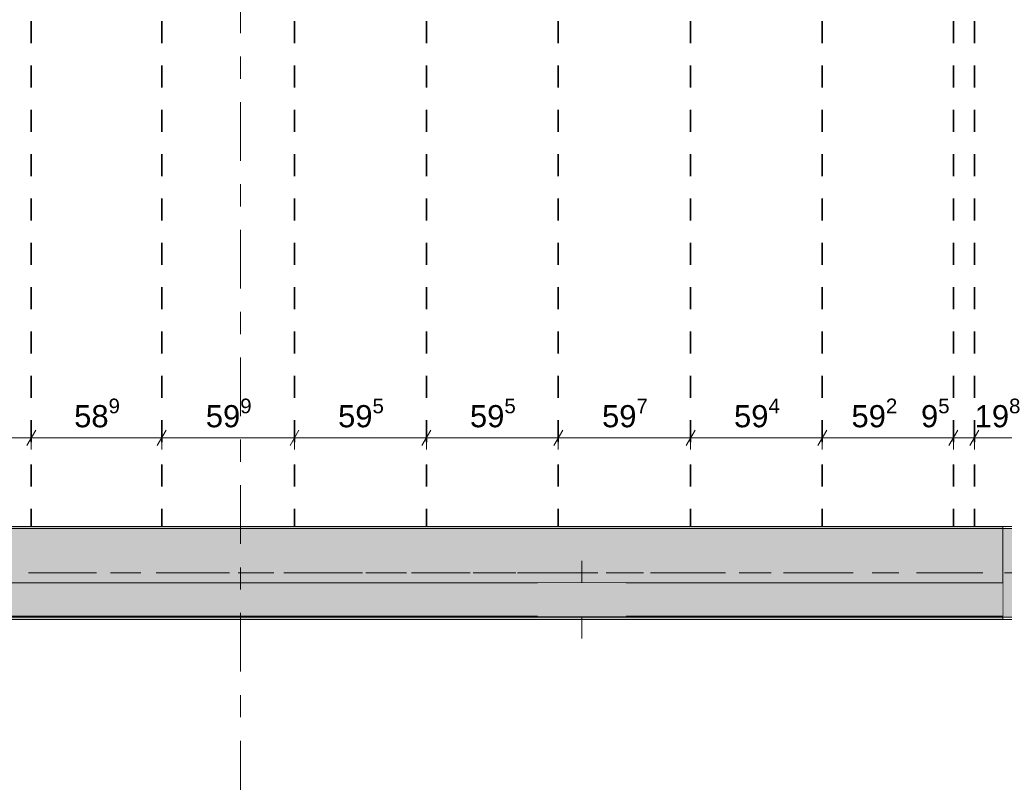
# Model space of a CAD drawing. Header units: metres. Extents: x -3.6 to 84.5, y -11 to 16.8.
# Tile 166 of 225: x 42.7 to 47.2, y 7.4 to 10.8. Entities that reach past the tile are written whole.
import ezdxf

# ---------------------------------------------------------------- set-up
doc = ezdxf.new("R2010")
doc.units = ezdxf.units.M
doc.header["$MEASUREMENT"] = 0
for name, pattern in [('Achse', [0.2, 0.1, -0.05, 0, -0.05]), ('Strichlinie doppelt', [0.546806, 0.264583, -0.105833, 0.070556, -0.105833]), ('Strichlinie eng', [0.115, 0.075, -0.04]), ('Wipeout_Contour', [1, 0, -1])]:
    doc.linetypes.add(name, pattern=pattern)
for name, color, linetype in [('155 - Bemaßung_ Beschriftung.Ausbau - Deckenelemente', 7, 'Continuous'), ('451 - Universal.Achsen Raster', 7, 'Continuous'), ('605 - Struktur.Wand Innen', 7, 'Continuous'), ('607 - Struktur.Stütze', 7, 'Continuous'), ('608 - Struktur.Träger', 7, 'Continuous'), ('Abbruch_605 - Struktur.Wand Innen', 7, 'Continuous'), ('Neubau_605 - Struktur.Wand Innen', 7, 'Continuous')]:
    doc.layers.add(name, color=color, linetype=linetype)
doc.styles.add('ERSTELLTER_STIL_2', font='txt')
doc.linetypes.add('Abbruch 1', pattern='A,0,[1,2022.0244.A_L5A-PL04.08_iB_Deckenelemente 1.OG1.Shx,S=0.001984,R=0,X=0,Y=0],-0.25,0', length=0.25)
doc.dimstyles.new('ERSTELLTER_STIL__1', dxfattribs={"dimtxt": 0.1, "dimasz": 0.0532, "dimexe": 0.18, "dimexo": 0.0625, "dimgap": 0, "dimtad": 1, "dimtih": 1, "dimtoh": 1, "dimzin": 0, "dimdsep": 46, "dimtxsty": 'ERSTELLTER_STIL_2', "dimblk": 'ARROWHEAD_2', "dimblk1": 'ARROWHEAD_2', "dimblk2": 'ARROWHEAD_2', "dimcen": 0.09, "dimse1": 1, "dimse2": 1, "dimclrd": 7, "dimclre": 7, "dimclrt": 7, "dimazin": 0, "dimtfac": 1, "dimtdec": 4, "dimtmove": 0, "dimatfit": 3, "dimfxl": 1, "dimtolj": 1, "dimtzin": 0, "dimarcsym": 0})
doc.dimstyles.new('ERSTELLTER_STIL__2', dxfattribs={"dimtxt": 0.1, "dimasz": 0.0532, "dimexe": 0.18, "dimexo": 0.0625, "dimgap": 0, "dimtad": 1, "dimtih": 1, "dimtoh": 1, "dimzin": 0, "dimdsep": 46, "dimtxsty": 'ERSTELLTER_STIL_2', "dimblk": 'ARROWHEAD_2', "dimblk1": 'ARROWHEAD_2', "dimblk2": 'ARROWHEAD_2', "dimcen": 0.09, "dimse1": 1, "dimse2": 1, "dimclrd": 7, "dimclre": 7, "dimclrt": 7, "dimazin": 0, "dimtfac": 1, "dimtdec": 4, "dimtmove": 2, "dimatfit": 3, "dimfxl": 1, "dimtolj": 1, "dimtzin": 0, "dimarcsym": 0})
pattern_1 = [(45, (0, 0), (-0.01767767, 0.01767767), [0, -0.025])]

# ---------------------------------------------------------------- blocks, each defined once
blk = doc.blocks.new('*D189')
at = {"layer": '155 - Bemaßung_ Beschriftung.Ausbau - Deckenelemente', "color": 7, "linetype": 'Continuous', "lineweight": 5}
for p, q in [((42.2102, 8.945), (42.1698, 8.875)), ((42.19, 8.8575), (42.19, 8.9625)), ((42.8062, 8.945), (42.7658, 8.875)), ((42.786, 8.8575), (42.786, 8.9625)), ((42.19, 8.91), (42.786, 8.91))]:
    blk.add_line(p, q, dxfattribs=at)
at = {"layer": '155 - Bemaßung_ Beschriftung.Ausbau - Deckenelemente', "color": 7, "lineweight": 5, "insert": (42.3871, 8.9283), "char_height": 0.1, "attachment_point": 7, "style": 'ERSTELLTER_STIL_2'}
blk.add_mtext('\\A1;{\\pql;\\fArial|b0|i0|c0|p38;59\\fArial|b0|i0|c0|p38;\\A1{\\H.66x;\\S6^  ;}}', dxfattribs=at)
blk = doc.blocks.new('ARROWHEAD_2')
at = {"color": 0, "linetype": 'Continuous', "lineweight": 0}
for p, q in [((0, 0), (-1, 0)), ((-0.378, -0.655), (0.378, 0.655))]:
    blk.add_line(p, q, dxfattribs=at)
blk = doc.blocks.new('*D190')
at = {"layer": '155 - Bemaßung_ Beschriftung.Ausbau - Deckenelemente', "color": 7, "linetype": 'Continuous', "lineweight": 5}
for p, q in [((42.8062, 8.945), (42.7658, 8.875)), ((42.786, 8.8575), (42.786, 8.9625)), ((43.3952, 8.945), (43.3548, 8.875)), ((43.375, 8.8575), (43.375, 8.9625)), ((42.786, 8.91), (43.375, 8.91))]:
    blk.add_line(p, q, dxfattribs=at)
at = {"layer": '155 - Bemaßung_ Beschriftung.Ausbau - Deckenelemente', "color": 7, "lineweight": 5, "insert": (42.9796, 8.9283), "char_height": 0.1, "attachment_point": 7, "style": 'ERSTELLTER_STIL_2'}
blk.add_mtext('\\A1;{\\pql;\\fArial|b0|i0|c0|p38;58\\fArial|b0|i0|c0|p38;\\A1{\\H.66x;\\S9^  ;}}', dxfattribs=at)
blk = doc.blocks.new('*D191')
at = {"layer": '155 - Bemaßung_ Beschriftung.Ausbau - Deckenelemente', "color": 7, "linetype": 'Continuous', "lineweight": 5}
for p, q in [((43.3952, 8.945), (43.3548, 8.875)), ((43.375, 8.8575), (43.375, 8.9625)), ((43.9942, 8.945), (43.9538, 8.875)), ((43.974, 8.8575), (43.974, 8.9625)), ((43.375, 8.91), (43.974, 8.91))]:
    blk.add_line(p, q, dxfattribs=at)
at = {"layer": '155 - Bemaßung_ Beschriftung.Ausbau - Deckenelemente', "color": 7, "lineweight": 5, "insert": (43.5736, 8.9283), "char_height": 0.1, "attachment_point": 7, "style": 'ERSTELLTER_STIL_2'}
blk.add_mtext('\\A1;{\\pql;\\fArial|b0|i0|c0|p38;59\\fArial|b0|i0|c0|p38;\\A1{\\H.66x;\\S9^  ;}}', dxfattribs=at)
blk = doc.blocks.new('*D192')
at = {"layer": '155 - Bemaßung_ Beschriftung.Ausbau - Deckenelemente', "color": 7, "linetype": 'Continuous', "lineweight": 5}
for p, q in [((43.9942, 8.945), (43.9538, 8.875)), ((43.974, 8.8575), (43.974, 8.9625)), ((44.5892, 8.945), (44.5488, 8.875)), ((44.569, 8.8575), (44.569, 8.9625)), ((43.974, 8.91), (44.569, 8.91))]:
    blk.add_line(p, q, dxfattribs=at)
at = {"layer": '155 - Bemaßung_ Beschriftung.Ausbau - Deckenelemente', "color": 7, "lineweight": 5, "insert": (44.1706, 8.9283), "char_height": 0.1, "attachment_point": 7, "style": 'ERSTELLTER_STIL_2'}
blk.add_mtext('\\A1;{\\pql;\\fArial|b0|i0|c0|p38;59\\fArial|b0|i0|c0|p38;\\A1{\\H.66x;\\S5^  ;}}', dxfattribs=at)
blk = doc.blocks.new('*D193')
at = {"layer": '155 - Bemaßung_ Beschriftung.Ausbau - Deckenelemente', "color": 7, "linetype": 'Continuous', "lineweight": 5}
for p, q in [((44.5892, 8.945), (44.5488, 8.875)), ((44.569, 8.8575), (44.569, 8.9625)), ((45.1842, 8.945), (45.1438, 8.875)), ((45.164, 8.8575), (45.164, 8.9625)), ((44.569, 8.91), (45.164, 8.91))]:
    blk.add_line(p, q, dxfattribs=at)
at = {"layer": '155 - Bemaßung_ Beschriftung.Ausbau - Deckenelemente', "color": 7, "lineweight": 5, "insert": (44.7656, 8.9283), "char_height": 0.1, "attachment_point": 7, "style": 'ERSTELLTER_STIL_2'}
blk.add_mtext('\\A1;{\\pql;\\fArial|b0|i0|c0|p38;59\\fArial|b0|i0|c0|p38;\\A1{\\H.66x;\\S5^  ;}}', dxfattribs=at)
blk = doc.blocks.new('*D194')
at = {"layer": '155 - Bemaßung_ Beschriftung.Ausbau - Deckenelemente', "color": 7, "linetype": 'Continuous', "lineweight": 5}
for p, q in [((45.1842, 8.945), (45.1438, 8.875)), ((45.164, 8.8575), (45.164, 8.9625)), ((45.7812, 8.945), (45.7408, 8.875)), ((45.761, 8.8575), (45.761, 8.9625)), ((45.164, 8.91), (45.761, 8.91))]:
    blk.add_line(p, q, dxfattribs=at)
at = {"layer": '155 - Bemaßung_ Beschriftung.Ausbau - Deckenelemente', "color": 7, "lineweight": 5, "insert": (45.3616, 8.9283), "char_height": 0.1, "attachment_point": 7, "style": 'ERSTELLTER_STIL_2'}
blk.add_mtext('\\A1;{\\pql;\\fArial|b0|i0|c0|p38;59\\fArial|b0|i0|c0|p38;\\A1{\\H.66x;\\S7^  ;}}', dxfattribs=at)
blk = doc.blocks.new('*D195')
at = {"layer": '155 - Bemaßung_ Beschriftung.Ausbau - Deckenelemente', "color": 7, "linetype": 'Continuous', "lineweight": 5}
for p, q in [((45.7812, 8.945), (45.7408, 8.875)), ((45.761, 8.8575), (45.761, 8.9625)), ((46.3752, 8.945), (46.3348, 8.875)), ((46.355, 8.8575), (46.355, 8.9625)), ((45.761, 8.91), (46.355, 8.91))]:
    blk.add_line(p, q, dxfattribs=at)
at = {"layer": '155 - Bemaßung_ Beschriftung.Ausbau - Deckenelemente', "color": 7, "lineweight": 5, "insert": (45.9571, 8.9283), "char_height": 0.1, "attachment_point": 7, "style": 'ERSTELLTER_STIL_2'}
blk.add_mtext('\\A1;{\\pql;\\fArial|b0|i0|c0|p38;59\\fArial|b0|i0|c0|p38;\\A1{\\H.66x;\\S4^  ;}}', dxfattribs=at)
blk = doc.blocks.new('*D196')
at = {"layer": '155 - Bemaßung_ Beschriftung.Ausbau - Deckenelemente', "color": 7, "linetype": 'Continuous', "lineweight": 5}
for p, q in [((46.3752, 8.945), (46.3348, 8.875)), ((46.355, 8.8575), (46.355, 8.9625)), ((46.9672, 8.945), (46.9268, 8.875)), ((46.947, 8.8575), (46.947, 8.9625)), ((46.355, 8.91), (46.947, 8.91))]:
    blk.add_line(p, q, dxfattribs=at)
at = {"layer": '155 - Bemaßung_ Beschriftung.Ausbau - Deckenelemente', "color": 7, "lineweight": 5, "char_height": 0.1, "attachment_point": 7, "style": 'ERSTELLTER_STIL_2'}
for s, insert in [('\\A1;{\\pql;\\fArial|b0|i0|c0|p38;59\\fArial|b0|i0|c0|p38;\\A1{\\H.66x;\\S2^  ;}}', (46.4871, 8.9283)), ('\\A1;{\\pql;\\fArial|b0|i0|c0|p38;9\\fArial|b0|i0|c0|p38;\\A1{\\H.66x;\\S5^  ;}}', (46.8008, 8.9283))]:
    blk.add_mtext(s, dxfattribs=dict(at, insert=insert))
blk = doc.blocks.new('*D197')
at = {"layer": '155 - Bemaßung_ Beschriftung.Ausbau - Deckenelemente', "color": 7, "linetype": 'Continuous', "lineweight": 5}
for p, q in [((46.9672, 8.945), (46.9268, 8.875)), ((46.947, 8.8575), (46.947, 8.9625)), ((47.0622, 8.945), (47.0218, 8.875)), ((47.042, 8.8575), (47.042, 8.9625)), ((46.947, 8.91), (47.042, 8.91))]:
    blk.add_line(p, q, dxfattribs=at)
blk = doc.blocks.new('*D198')
at = {"layer": '155 - Bemaßung_ Beschriftung.Ausbau - Deckenelemente', "color": 7, "linetype": 'Continuous', "lineweight": 5}
for p, q in [((47.0622, 8.945), (47.0218, 8.875)), ((47.042, 8.8575), (47.042, 8.9625)), ((47.2198, 8.875), (47.2602, 8.945)), ((47.24, 8.8575), (47.24, 8.9625)), ((47.042, 8.91), (47.24, 8.91)), ((47.24, 8.91), (47.2743, 8.91))]:
    blk.add_line(p, q, dxfattribs=at)
at = {"layer": '155 - Bemaßung_ Beschriftung.Ausbau - Deckenelemente', "color": 7, "lineweight": 5, "insert": (47.0429, 8.9283), "char_height": 0.1, "attachment_point": 7, "style": 'ERSTELLTER_STIL_2'}
blk.add_mtext('\\A1;{\\pql;\\fArial|b0|i0|c0|p38;19\\fArial|b0|i0|c0|p38;\\A1{\\H.66x;\\S8^  ;}}', dxfattribs=at)

msp = doc.modelspace()

# ---------------------------------------------------------------- hatches: boundary and pattern name
at = {"layer": '607 - Struktur.Stütze', "linetype": 'Continuous', "lineweight": 0, "true_color": 0x000000}
h = msp.add_hatch(dxfattribs=at)
h.set_pattern_fill('Gips_0001', color=18, style=0, pattern_type=2)
h.set_pattern_definition(pattern_1)
h.paths.add_polyline_path([(47.17, 8.09), (47.49, 8.09), (47.49, 8.51), (47.41, 8.51), (47.41, 8.5), (47.48, 8.5), (47.48, 8.1), (47.18, 8.1), (47.18, 8.5), (47.24, 8.5), (47.24, 8.51), (47.17, 8.51)])
at = {"layer": '608 - Struktur.Träger', "linetype": 'Continuous', "lineweight": 0, "true_color": 0x000000}
h = msp.add_hatch(dxfattribs=at)
h.set_pattern_fill('Gips_0001', color=18, style=0, pattern_type=2)
h.set_pattern_definition(pattern_1)
h.paths.add_polyline_path([(47.17, 8.51), (40.29, 8.51), (40.29, 8.5), (47.17, 8.5)])
at = {"layer": 'Neubau_605 - Struktur.Wand Innen', "linetype": 'Continuous', "lineweight": 0, "true_color": 0x000000}
for points in [[(45.47, 8.2555), (45.07, 8.2555), (45.27, 8.1802)], [(45.07, 8.105), (45.47, 8.105), (45.27, 8.1802)]]:
    msp.add_hatch(color=18, dxfattribs=at).paths.add_polyline_path(points)

# ---------------------------------------------------------------- linework, layer by layer
at = {"layer": '155 - Bemaßung_ Beschriftung.Ausbau - Deckenelemente', "color": 7, "linetype": 'Achse', "lineweight": 35}
for p, q in [((42.786, 12.99), (42.786, 8.51)), ((43.375, 12.99), (43.375, 8.51)), ((43.974, 12.99), (43.974, 8.51)), ((44.569, 12.99), (44.569, 8.51)), ((45.164, 12.99), (45.164, 8.51)), ((45.761, 12.99), (45.761, 8.51)), ((46.355, 12.99), (46.355, 8.51)), ((46.947, 12.99), (46.947, 8.51)), ((47.042, 12.99), (47.042, 8.51))]:
    msp.add_line(p, q, dxfattribs=at)
at = {"layer": '451 - Universal.Achsen Raster', "color": 160, "linetype": 'Strichlinie doppelt', "lineweight": 9, "true_color": 0x3232ff}
msp.add_line((64.935, 8.3), (-3.175, 8.3), dxfattribs=at)
at = {"layer": '605 - Struktur.Wand Innen', "color": 7, "linetype": 'Continuous', "lineweight": 13, "flags": 128}
for points in [[(45.47, 8.2555), (45.07, 8.2555)], [(45.07, 8.105), (45.47, 8.105)]]:
    msp.add_lwpolyline(points, dxfattribs=at)
at = {"layer": '607 - Struktur.Stütze', "color": 7, "linetype": 'Continuous', "lineweight": 5, "flags": 128}
msp.add_lwpolyline([(47.24, 8.51), (47.17, 8.51), (47.17, 8.09), (47.49, 8.09), (47.49, 8.51), (47.41, 8.51)], dxfattribs=at)
at = {"layer": '608 - Struktur.Träger', "color": 7, "linetype": 'Continuous', "lineweight": 13}
for p, q in [((0.38, 8.51), (61.88, 8.51)), ((47.17, 8.5), (40.29, 8.5)), ((47.49, 8.5), (47.17, 8.5))]:
    msp.add_line(p, q, dxfattribs=at)
at = {"layer": '608 - Struktur.Träger', "color": 7, "linetype": 'Continuous', "lineweight": 5}
for q in [(40.29, 8.51), (47.17, 8.5)]:
    msp.add_line((47.17, 8.51), q, dxfattribs=at)
at = {"layer": '608 - Struktur.Träger', "color": 7, "linetype": 'Achse', "lineweight": 9}
msp.add_line((0.38, 8.3), (61.88, 8.3), dxfattribs=at)
at = {"layer": 'Abbruch_605 - Struktur.Wand Innen', "color": 160, "linetype": 'Abbruch 1', "lineweight": 5, "true_color": 0x3232ff}
msp.add_line((45.27, 8.005), (45.27, 8.3555), dxfattribs=at)
at = {"layer": 'Abbruch_605 - Struktur.Wand Innen', "color": 7, "linetype": 'Abbruch 1', "lineweight": 13}
for p, q in [((45.07, 8.2555), (45.07, 8.105)), ((45.47, 8.105), (45.47, 8.2555))]:
    msp.add_line(p, q, dxfattribs=at)
at = {"layer": 'Neubau_605 - Struktur.Wand Innen', "color": 1, "linetype": 'Strichlinie eng', "lineweight": 9}
for p, q in [((45.47, 8.105), (45.07, 8.2555)), ((45.07, 8.105), (45.47, 8.2555))]:
    msp.add_line(p, q, dxfattribs=at)

# ---------------------------------------------------------------- dimensions: what is measured, and where the dimension line sits
at = {"layer": '155 - Bemaßung_ Beschriftung.Ausbau - Deckenelemente', "color": 7, "linetype": 'Continuous', "lineweight": 5}
for base, p1, p2, dimstyle, picture, middle in [((47.24, 8.91), (47.042, 8.51), (47.24, 10.7347), 'ERSTELLTER_STIL__2', '*D198', (47.2542, 8.98)), ((42.786, 8.91), (42.19, 8.51), (42.786, 8.51), 'ERSTELLTER_STIL__1', '*D189', (42.5984, 8.98)), ((43.375, 8.91), (42.786, 8.51), (43.375, 8.51), 'ERSTELLTER_STIL__1', '*D190', (43.1909, 8.98)), ((43.974, 8.91), (43.375, 8.51), (43.974, 8.51), 'ERSTELLTER_STIL__1', '*D191', (43.7849, 8.98)), ((44.569025, 8.9099822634), (43.974025, 8.5099823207), (44.569025, 8.5099823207), 'ERSTELLTER_STIL__1', '*D192', (44.3818912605, 8.9799822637)), ((45.164025, 8.9099822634), (44.569025, 8.5099823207), (45.164025, 8.5099823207), 'ERSTELLTER_STIL__1', '*D193', (44.9768912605, 8.9799822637)), ((45.761, 8.91), (45.164, 8.51), (45.761, 8.51), 'ERSTELLTER_STIL__1', '*D194', (45.5729, 8.98)), ((46.355, 8.91), (45.761, 8.51), (46.355, 8.51), 'ERSTELLTER_STIL__1', '*D195', (46.1684, 8.98)), ((46.947, 8.91), (46.355, 8.51), (46.947, 8.51), 'ERSTELLTER_STIL__1', '*D196', (46.6984, 8.98)), ((47.042025, 8.9099822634), (46.947025, 8.5099823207), (47.042025, 8.5099823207), 'ERSTELLTER_STIL__1', '*D197', (46.9740010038, 8.9799822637))]:
    dim = msp.add_linear_dim(base=base, p1=p1, p2=p2, dimstyle=dimstyle, dxfattribs=at)
    dim.commit()
    dim.dimension.update_dxf_attribs({"geometry": picture, "text_midpoint": middle, "dimtype": 160})

# ---------------------------------------------------------------- next in the draw order: wipeouts: each hides what was drawn before it
at = {"color": 254, "linetype": 'Wipeout_Contour', "lineweight": 0, "ltscale": 177.954996}
msp.add_wipeout([(47.17, 8.2555), (40.29, 8.2555), (40.29, 8.105), (47.17, 8.105)], dxfattribs=at).dxf.layer = '605 - Struktur.Wand Innen'

# ---------------------------------------------------------------- next in the draw order: hatches: boundary and pattern name
at = {"layer": '608 - Struktur.Träger', "linetype": 'Continuous', "lineweight": 0, "true_color": 0x000000}
h = msp.add_hatch(dxfattribs=at)
h.set_pattern_fill('Beton__Stahlbeton_0001', color=18, style=0, pattern_type=2)
h.set_pattern_definition([(45, (0, 0), (-0.08485281, 0.08485281), []), (45, (-0.04243, 0.04243), (-0.08485281, 0.08485281), [0.09, -0.03])])
h.paths.add_polyline_path([(0.69, 8.5), (0.38, 8.5), (0.38, 8.1), (0.69, 8.1), (7.57, 8.1), (7.89, 8.1), (11.17, 8.1), (11.49, 8.1), (14.77, 8.1), (15.09, 8.1), (18.37, 8.1), (18.69, 8.1), (25.57, 8.1), (25.89, 8.1), (29.25, 8.1), (29.39, 8.1), (32.77, 8.1), (33.09, 8.1), (36.47, 8.1), (36.59, 8.1), (39.97, 8.1), (40.29, 8.1), (47.17, 8.1), (47.49, 8.1), (50.77, 8.1), (51.09, 8.1), (54.37, 8.1), (54.69, 8.1), (61.57, 8.1), (61.88, 8.1), (61.88, 8.5), (61.57, 8.5), (58.195, 8.5), (58.05, 8.5), (54.69, 8.5), (54.37, 8.5), (51.09, 8.5), (50.77, 8.5), (47.49, 8.5), (47.17, 8.5), (40.29, 8.5), (39.97, 8.5), (36.59, 8.5), (36.47, 8.5), (33.09, 8.5), (32.77, 8.5), (29.39, 8.5), (29.25, 8.5), (25.89, 8.5), (25.57, 8.5), (22.2, 8.5), (22.05, 8.5), (18.69, 8.5), (18.37, 8.5), (15.09, 8.5), (14.77, 8.5), (11.49, 8.5), (11.17, 8.5), (7.89, 8.5), (7.57, 8.5)])
h = msp.add_hatch(dxfattribs=at)
h.set_pattern_fill('Gips_0001', color=18, style=0, pattern_type=2)
h.set_pattern_definition(pattern_1)
h.paths.add_polyline_path([(47.17, 8.1), (40.29, 8.1), (40.29, 8.09), (47.17, 8.09)])

# ---------------------------------------------------------------- next in the draw order: linework, layer by layer
at = {"layer": '451 - Universal.Achsen Raster', "color": 160, "linetype": 'Strichlinie doppelt', "lineweight": 9, "true_color": 0x3232ff}
msp.add_line((43.73, -10.585), (43.73, 16.355), dxfattribs=at)
at = {"layer": '605 - Struktur.Wand Innen', "color": 7, "linetype": 'Continuous', "lineweight": 13, "flags": 128}
for points in [[(45.07, 8.2555), (40.29, 8.2555)], [(47.17, 8.2555), (45.47, 8.2555)], [(40.29, 8.105), (45.07, 8.105)], [(45.47, 8.105), (47.17, 8.105)]]:
    msp.add_lwpolyline(points, dxfattribs=at)
at = {"layer": '608 - Struktur.Träger', "color": 7, "linetype": 'Continuous', "lineweight": 13}
msp.add_line((0.38, 8.09), (61.88, 8.09), dxfattribs=at)
at = {"layer": '608 - Struktur.Träger', "color": 7, "linetype": 'Continuous', "lineweight": 5}
for p, q in [((47.17, 8.09), (40.29, 8.09)), ((47.17, 8.1), (47.17, 8.09))]:
    msp.add_line(p, q, dxfattribs=at)
at = {"layer": '608 - Struktur.Träger', "color": 7, "linetype": 'Continuous', "lineweight": 13, "flags": 128}
msp.add_lwpolyline([(54.69, 8.1), (54.37, 8.1), (51.09, 8.1), (50.77, 8.1), (47.49, 8.1), (47.17, 8.1), (40.29, 8.1), (39.97, 8.1), (36.59, 8.1), (36.47, 8.1), (33.09, 8.1), (32.77, 8.1), (29.39, 8.1), (29.25, 8.1), (25.89, 8.1), (25.57, 8.1), (18.69, 8.1), (18.37, 8.1)], dxfattribs=at)

doc.saveas('drawing.dxf')
